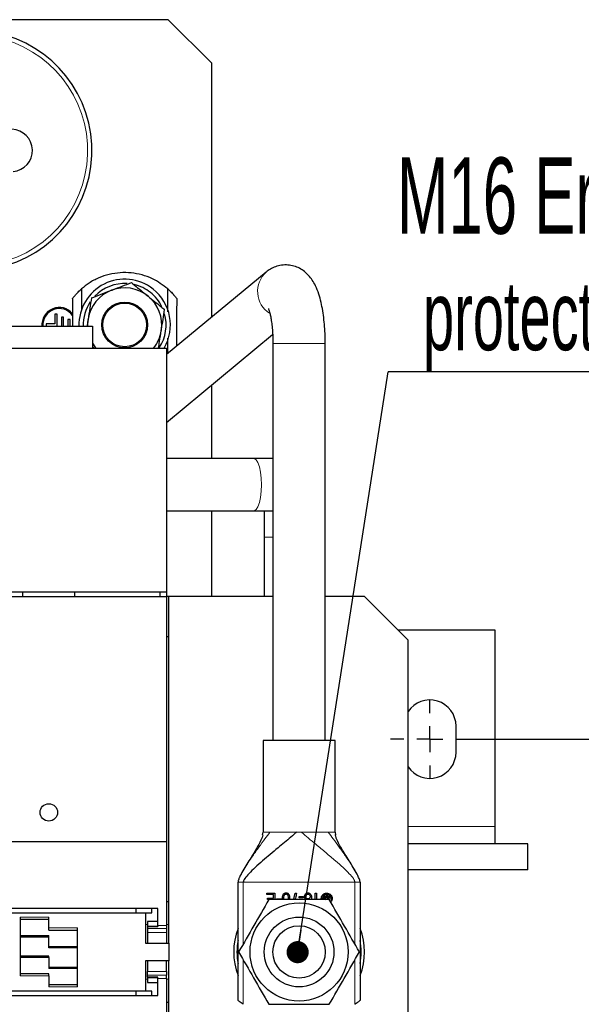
# Model space of a CAD drawing. Header units: millimetres. Extents: x 5 to 418, y 2 to 292.
# Tile 6 of 36: x 130 to 156, y 103 to 148. Entities that reach past the tile are written whole.
import ezdxf

# ---------------------------------------------------------------- set-up
doc = ezdxf.new("R2010")
doc.units = ezdxf.units.MM
doc.layers.add('SLD-0', color=7, linetype='Continuous')
doc.styles.add('SLDTEXTSTYLE0', font='TXT', dxfattribs={"width": 0.605})
doc.dimstyles.new('SLDDIMSTYLE0', dxfattribs={"dimtxt": 3.5, "dimasz": 3.302, "dimexe": 0, "dimexo": 0.0625, "dimgap": 0.875, "dimtad": 1, "dimlfac": 5, "dimrnd": 1e-09, "dimzin": 12, "dimdsep": 46, "dimtxsty": 'SLDTEXTSTYLE0', "dimsah": 1, "dimcen": 0.09, "dimadec": 0, "dimazin": 3, "dimtfac": 1, "dimtofl": 0, "dimtmove": 0, "dimatfit": 3, "dimfxl": 1, "dimfrac": 2, "dimtolj": 1, "dimtzin": 12, "dimarcsym": 0})
doc.dimstyles.new('SLDDIMSTYLE4', dxfattribs={"dimtxt": 0.18, "dimasz": 1.016, "dimexe": 0, "dimexo": 0.0625, "dimgap": 0, "dimtad": 0, "dimtih": 1, "dimtoh": 1, "dimdec": 0, "dimrnd": 1e-09, "dimzin": 0, "dimdsep": 46, "dimtxsty": 'Standard', "dimblk1": 'DOT', "dimblk2": 'DOT', "dimsah": 1, "dimcen": 0.09, "dimadec": 0, "dimazin": 0, "dimtfac": 1.016, "dimtdec": 0, "dimtofl": 0, "dimtmove": 0, "dimatfit": 3, "dimldrblk": 'DOT', "dimfxl": 1, "dimfrac": 2, "dimtolj": 1, "dimtzin": 0, "dimarcsym": 0})

# ---------------------------------------------------------------- blocks, each defined once
blk = doc.blocks.new('_D_9')
at = {"layer": 'SLD-0', "color": 7}
for p, q in [((150.521, 115.276), (172.925, 115.276)), ((171.925, 84.616), (171.925, 115.276)), ((150.521, 84.616), (172.925, 84.616))]:
    blk.add_line(p, q, dxfattribs=at)
for points in [[(171.925, 115.276), (171.417, 111.974), (172.433, 111.974)], [(171.925, 84.616), (172.433, 87.918), (171.417, 87.918)]]:
    blk.add_solid(points, dxfattribs=at)
at = {"layer": 'SLD-0', "color": 7, "insert": (167.413, 93.931), "char_height": 3.5, "attachment_point": 1, "rotation": 90, "style": 'SLDTEXTSTYLE0'}
blk.add_mtext('153,3', dxfattribs=at)
blk = doc.blocks.new('SW_NOTE_0_1')
at = {"layer": 'SLD-0', "color": 0}
blk.add_line((30.237, 0), (0, 0), dxfattribs=at)
at = {"layer": 'SLD-0', "color": 0, "attachment_point": 1, "style": 'SLDTEXTSTYLE0'}
for s, insert, char_height in [('M16 Erdung', (0.404, 9.824), 3.5), ('protective earth', (1.595, 4.159), 3.175)]:
    blk.add_mtext(s, dxfattribs=dict(at, insert=insert, char_height=char_height))
blk = doc.blocks.new('_Dot')
at = {"color": 0, "linetype": 'ByBlock', "lineweight": -2}
blk.add_line((-0.5, 0), (-1, 0), dxfattribs=at)
at = {"color": 0, "linetype": 'ByBlock', "const_width": 0.5}
blk.add_lwpolyline([(-0.25, 0, 1), (0.25, 0, 1)], format="xyb", close=True, dxfattribs=at)
blk = doc.blocks.new('SW_CENTERMARKSYMBOL_1')
at = {"layer": 'SLD-0', "color": 0}
for p, q in [((0, 1.2), (0, 1.8)), ((0, 0), (0, 0.6)), ((-1.2, 0), (-1.8, 0)), ((0, 0), (-0.6, 0)), ((0, 0), (0, -0.6)), ((0, 0), (0.6, 0)), ((1.2, 0), (1.8, 0)), ((0, -1.2), (0, -1.8))]:
    blk.add_line(p, q, dxfattribs=at)

msp = doc.modelspace()

# ---------------------------------------------------------------- linework, layer by layer
at = {"color": 7, "linetype": 'Continuous', "lineweight": 25}
for p, q in [((136.7213, 148.2761), (70.7213, 148.2761)), ((138.7213, 146.2761), (136.7213, 148.2761)), ((138.7213, 134.6397), (138.7213, 146.2761)), ((141.2148, 136.701), (136.6413, 132.9203)), ((132.7413, 135.9299), (132.7413, 134.964)), ((136.7013, 134.8752), (136.7013, 135.9299)), ((131.6213, 134.7761), (131.5213, 134.7761)), ((131.5213, 134.7761), (131.5213, 134.3261)), ((131.6213, 134.2161), (131.6213, 134.7761)), ((131.8213, 134.6261), (131.8213, 134.2161)), ((131.9213, 134.6261), (131.8213, 134.6261)), ((131.9213, 134.2161), (131.9213, 134.6261)), ((129.2413, 134.2161), (133.2413, 134.2161)), ((131.5213, 134.3261), (131.1213, 134.3261)), ((131.1213, 134.3261), (131.1213, 134.2261)), ((131.1213, 134.2261), (131.5213, 134.2261)), ((131.5213, 134.2261), (131.5213, 134.2161)), ((132.2213, 134.5261), (132.1213, 134.5261)), ((132.1213, 134.5261), (132.1213, 134.2161)), ((132.2213, 134.2161), (132.2213, 134.5261)), ((133.2413, 134.2161), (133.2413, 133.2161)), ((136.6413, 129.8064), (141.5101, 133.8313)), ((133.2413, 133.2874), (133.3293, 133.2161)), ((136.7013, 132.9699), (136.7013, 133.667)), ((141.5213, 133.4282), (141.5213, 115.2161)), ((143.9213, 115.2161), (143.9213, 133.4282)), ((125.8413, 133.2161), (136.6413, 133.2161)), ((136.6413, 133.2161), (136.6413, 122.0161)), ((138.7213, 128.1461), (138.7213, 131.5259)), ((140.6395, 128.1461), (136.6413, 128.1461)), ((141.5213, 128.1461), (140.6395, 128.1461)), ((136.6413, 125.7461), (140.6395, 125.7461)), ((138.7213, 121.8161), (138.7213, 125.7461)), ((140.6395, 125.7461), (141.5213, 125.7461)), ((141.1213, 125.7461), (141.1213, 124.5461)), ((141.1213, 124.5461), (141.1213, 121.8161)), ((136.6413, 122.0161), (125.8413, 122.0161)), ((130.0413, 122.0161), (130.0413, 121.8161)), ((132.4413, 121.8161), (132.4413, 122.0161)), ((136.3413, 122.0161), (136.3413, 121.8161)), ((136.6413, 122.0161), (136.6413, 121.8161)), ((125.8413, 121.8161), (136.6413, 121.8161)), ((136.6413, 121.8161), (136.6413, 110.5757)), ((136.7413, 121.8161), (136.6413, 121.8161)), ((136.7413, 119.9861), (136.7413, 121.8161)), ((141.5213, 121.8161), (136.7413, 121.8161)), ((145.7213, 121.8161), (143.9213, 121.8161)), ((147.7213, 119.8161), (145.7213, 121.8161)), ((151.7213, 120.2761), (147.2613, 120.2761)), ((151.7213, 111.2761), (151.7213, 120.2761)), ((136.6413, 119.9861), (136.7413, 119.9861)), ((136.7413, 107.8182), (136.7413, 119.9861)), ((147.7213, 89.6161), (147.7213, 119.8161)), ((149.9213, 114.6761), (149.9213, 115.8761)), ((141.0713, 115.2161), (141.0713, 111.0161)), ((144.3713, 115.2161), (141.0713, 115.2161)), ((144.3713, 111.0161), (144.3713, 115.2161)), ((151.7213, 110.4761), (151.7213, 111.2761)), ((141.0449, 110.8871), (141.0713, 111.0161)), ((144.3713, 111.0161), (144.3991, 110.8874)), ((125.8413, 110.5757), (136.6413, 110.5757)), ((136.6413, 110.5757), (136.6413, 106.7293)), ((153.2213, 110.4761), (147.7213, 110.4761)), ((153.2213, 109.2761), (153.2213, 110.4761)), ((153.2213, 109.2761), (147.7213, 109.2761)), ((139.9213, 103.2933), (139.9213, 108.7161)), ((145.5213, 108.7161), (145.5213, 103.2933)), ((141.2413, 108.217), (141.6148, 108.217)), ((141.2413, 108.1579), (141.2413, 108.217)), ((141.5485, 108.1579), (141.2413, 108.1579)), ((141.2714, 107.9879), (141.5485, 107.9879)), ((141.2714, 107.9289), (141.2714, 107.9879)), ((141.5485, 107.9879), (141.5485, 108.1579)), ((141.6148, 108.217), (141.6148, 107.9161)), ((141.682, 107.9161), (141.682, 107.9532)), ((141.682, 107.9532), (141.9283, 107.9532)), ((141.9283, 107.9532), (141.9283, 107.9161)), ((141.9668, 107.9161), (141.9618, 107.9704)), ((142.2244, 107.9704), (142.2202, 107.9161)), ((142.5151, 108.0794), (142.5388, 108.217)), ((142.5388, 108.217), (142.602, 108.217)), ((142.7267, 108.0668), (142.9157, 108.0668)), ((142.7267, 108.0051), (142.7267, 108.0668)), ((142.9157, 108.0051), (142.7267, 108.0051)), ((142.9157, 108.0668), (142.9157, 108.0051)), ((143.2994, 107.983), (143.2923, 107.9161)), ((143.4542, 108.217), (143.5155, 108.217)), ((143.4542, 107.9161), (143.4542, 108.217)), ((143.5155, 108.217), (143.5155, 107.9161)), ((143.8197, 107.9506), (143.8835, 108.1498)), ((143.8697, 107.9506), (143.8197, 107.9506)), ((143.9156, 108.0942), (143.8812, 107.9867)), ((143.8812, 107.9867), (143.9249, 107.9867)), ((143.8835, 108.1498), (143.9428, 108.1718)), ((143.9249, 107.9867), (143.8928, 107.8991)), ((143.9571, 107.9161), (143.9156, 108.0942)), ((143.9428, 108.1718), (143.9876, 107.9923)), ((143.9876, 107.9923), (144.0342, 108.1718)), ((144.0574, 108.0905), (144.0148, 107.9161)), ((144.0342, 108.1718), (144.0887, 108.1524)), ((144.0424, 107.9867), (144.0801, 107.9867)), ((144.0518, 107.9442), (144.0424, 107.9867)), ((144.0917, 107.9442), (144.0518, 107.9442)), ((144.0801, 107.9867), (144.0574, 108.0905)), ((144.0887, 108.1524), (144.1433, 107.9368)), ((136.2413, 107.5167), (126.2413, 107.5167)), ((135.2413, 107.3161), (135.2413, 107.5167)), ((135.9713, 107.3161), (135.9713, 107.5167)), ((136.2413, 106.7293), (136.2413, 107.5167)), ((136.7413, 107.8182), (136.6413, 107.8182)), ((136.7413, 106.7697), (136.7413, 107.8182)), ((141.3031, 107.9289), (141.2714, 107.9289)), ((126.8113, 107.3161), (135.6713, 107.3161)), ((129.9213, 107.1161), (129.9213, 104.4161)), ((131.2413, 106.6161), (131.2413, 107.1161)), ((135.6713, 107.3161), (135.6713, 105.9161)), ((135.6713, 107.3161), (135.9713, 107.3161)), ((129.9213, 107.0161), (131.2413, 107.0161)), ((131.2413, 106.5161), (131.2413, 106.6161)), ((132.5613, 103.9161), (132.5613, 106.6161)), ((136.2413, 106.9111), (135.7713, 106.9111)), ((135.7713, 106.9111), (135.7713, 106.6957)), ((135.7713, 106.6957), (136.2413, 106.6957)), ((135.7713, 106.6957), (135.7713, 106.6785)), ((135.7713, 106.6785), (135.7713, 106.5879)), ((135.7713, 106.6785), (136.2413, 106.6785)), ((135.7713, 106.5879), (135.7713, 106.4161)), ((136.2413, 106.7293), (136.2413, 106.6785)), ((136.6413, 106.7293), (136.6413, 106.5879)), ((136.6413, 106.5879), (136.6413, 106.4161)), ((136.7413, 105.9161), (136.7413, 106.7697)), ((129.9213, 106.2061), (131.2413, 106.2061)), ((131.2413, 106.5161), (132.5613, 106.5161)), ((131.2413, 105.7725), (131.2413, 106.2725)), ((135.7713, 106.4161), (135.7713, 105.9211)), ((136.6413, 106.4161), (136.6413, 105.9211)), ((131.2413, 105.7535), (131.2413, 105.7725)), ((131.2413, 105.7061), (131.2413, 105.7535)), ((132.5613, 105.7061), (131.2413, 105.7061)), ((135.6713, 105.9161), (136.7413, 105.9161)), ((135.7713, 105.9211), (136.6413, 105.9211)), ((136.7413, 105.9161), (136.7413, 105.1161)), ((131.2413, 105.3261), (129.9213, 105.3261)), ((131.2413, 105.2787), (131.2413, 105.3261)), ((131.2413, 105.2597), (131.2413, 105.2787)), ((131.2413, 105.2597), (131.2413, 104.7597)), ((131.2413, 104.8261), (132.5613, 104.8261)), ((136.7413, 105.1161), (135.6713, 105.1161)), ((135.6713, 105.1161), (135.6713, 103.7161)), ((136.6413, 105.1111), (135.7713, 105.1111)), ((135.7713, 105.1111), (135.7713, 104.6161)), ((136.6413, 104.6161), (136.6413, 105.1111)), ((136.7413, 104.2626), (136.7413, 105.1161)), ((131.2413, 104.5161), (129.9213, 104.5161)), ((131.2413, 104.4161), (131.2413, 104.5161)), ((131.2413, 104.4161), (131.2413, 103.9161)), ((135.7713, 104.4444), (135.7713, 104.6161)), ((135.7713, 104.3537), (135.7713, 104.4444)), ((136.2413, 104.3537), (135.7713, 104.3537)), ((135.7713, 104.3537), (135.7713, 104.3366)), ((136.2413, 104.3366), (135.7713, 104.3366)), ((135.7713, 104.3366), (135.7713, 104.1211)), ((136.2413, 104.303), (136.2413, 104.3537)), ((136.6413, 104.6161), (136.6413, 104.4444)), ((136.6413, 104.303), (136.6413, 104.4444)), ((132.5613, 104.0161), (131.2413, 104.0161)), ((135.7713, 104.1211), (136.2413, 104.1211)), ((136.2413, 103.5156), (136.2413, 104.303)), ((136.6413, 104.303), (136.6413, 100.4565)), ((136.7413, 103.214), (136.7413, 104.2626)), ((126.2413, 103.5156), (136.2413, 103.5156)), ((135.6713, 103.7161), (126.8113, 103.7161)), ((135.2413, 103.5156), (135.2413, 103.7161)), ((135.9713, 103.7161), (135.6713, 103.7161)), ((135.9713, 103.5156), (135.9713, 103.7161)), ((136.6413, 103.214), (136.7413, 103.214)), ((136.7413, 91.0461), (136.7413, 103.214))]:
    msp.add_line(p, q, dxfattribs=at)
at = {"color": 7, "linetype": 'Continuous', "lineweight": 18}
for p, q in [((143.0602, 133.4282), (141.5213, 133.4282)), ((143.9213, 133.4282), (143.0602, 133.4282)), ((141.1213, 124.5461), (141.5213, 124.5461)), ((151.7213, 111.2761), (147.7213, 111.2761)), ((141.3865, 111.0161), (141.4804, 111.0161)), ((142.6177, 111.0161), (142.8249, 111.0161)), ((143.9623, 111.0161), (144.0562, 111.0161)), ((145.2813, 108.7161), (140.1613, 108.7161)), ((140.1613, 108.7161), (140.1613, 105.8821)), ((145.2813, 105.8821), (145.2813, 108.7161)), ((131.2413, 107.1161), (129.9213, 107.1161)), ((132.5613, 106.6161), (131.2413, 106.6161)), ((135.6713, 106.7697), (135.7713, 106.7697)), ((135.7713, 106.5879), (136.6413, 106.5879)), ((136.6413, 106.7293), (136.2413, 106.7293)), ((136.6413, 106.7697), (136.7413, 106.7697)), ((131.2413, 106.2725), (129.9213, 106.2725)), ((129.9213, 106.2535), (131.2413, 106.2535)), ((136.6413, 106.4161), (135.7713, 106.4161)), ((132.5613, 105.7725), (131.2413, 105.7725)), ((131.2413, 105.7535), (132.5613, 105.7535)), ((131.2413, 105.2787), (129.9213, 105.2787)), ((129.9213, 105.2597), (131.2413, 105.2597)), ((132.5613, 104.7787), (131.2413, 104.7787)), ((140.1613, 105.1502), (140.1613, 103.1153)), ((145.2813, 103.1153), (145.2813, 105.1502)), ((129.9213, 104.4161), (131.2413, 104.4161)), ((131.2413, 104.7597), (132.5613, 104.7597)), ((135.7713, 104.6161), (136.6413, 104.6161)), ((135.7713, 104.4444), (136.6413, 104.4444)), ((131.2413, 103.9161), (132.5613, 103.9161)), ((135.7713, 104.2626), (135.6713, 104.2626)), ((136.2413, 104.303), (136.6413, 104.303)), ((136.7413, 104.2626), (136.6413, 104.2626))]:
    msp.add_line(p, q, dxfattribs=at)
at = {"color": 7, "linetype": 'Continuous', "lineweight": 25, "flags": 128}
for points in [[(133.0424, 134.5429), (133.0219, 134.3214), (133.0224, 134.2161)], [(133.2413, 133.4397), (133.3455, 133.2775), (133.3923, 133.2161)]]:
    msp.add_lwpolyline(points, dxfattribs=at)
at = {"color": 7, "linetype": 'Continuous', "lineweight": 18, "flags": 128}
for points in [[(140.9986, 126.9461), (140.9873, 127.2446), (140.9542, 127.5242), (140.9013, 127.7676), (140.8319, 127.9593), (140.7505, 128.0874), (140.6621, 128.1438), (140.6395, 128.1461)], [(140.6395, 125.7461), (140.6621, 125.7485), (140.7505, 125.8049), (140.8319, 125.9329), (140.9013, 126.1247), (140.9542, 126.368), (140.9873, 126.6477), (140.9986, 126.9461)]]:
    msp.add_lwpolyline(points, dxfattribs=at)
at = {"color": 7, "linetype": 'Continuous', "lineweight": 25}
for centre, radius in [((134.7213, 134.2761), 1.05), ((134.7213, 134.2761), 1), ((131.2413, 111.9171), 0.4), ((142.7213, 105.5161), 2.25), ((142.7213, 105.5161), 1.6), ((142.7213, 105.5161), 1.2)]:
    msp.add_circle(centre, radius, dxfattribs=at)
for centre, radius, start, end in [((127.7213, 142.2761), 5.5, 281.55002, 165.28566), ((129.5192, 142.2783), 0.97, 274.93778, 174.80259), ((134.7213, 134.2761), 2.1, 51.65557, 181.63725), ((134.7213, 134.2761), 1.9, 86.59584, 136.2947), ((134.7213, 134.2761), 1.7, 50.97263, 110.97263), ((134.7213, 134.2761), 1.9, 51.65557, 76.56286), ((134.7213, 134.2761), 1.7, 110.97263, 170.97263), ((134.7213, 134.2761), 1.7, 350.97263, 50.97263), ((134.7213, 134.2761), 1.9, 25.68365, 51.65557), ((134.7213, 134.2761), 2.1, 329.68446, 51.65557), ((131.7213, 134.2761), 0.8, 40.12226, 184.30122), ((134.7213, 134.2761), 1.9, 146.35095, 181.80964), ((131.7213, 134.2761), 0.75, 35.25273, 184.58857), ((134.7213, 134.2761), 1.9, 326.69199, 15.61121), ((134.7213, 134.2761), 1.7, 321.42569, 350.97263), ((148.7213, 115.8761), 1.2, 0, 146.44269), ((148.7213, 114.6761), 1.2, 213.55731, 0), ((142.7213, 105.5161), 3, 158.96053, 201.03947), ((142.7213, 105.5161), 3, 338.96053, 21.03947), ((142.7213, 105.5161), 2.85, 169.25176, 190.74824), ((142.7213, 105.5161), 2.85, 349.25176, 10.74824)]:
    msp.add_arc(centre, radius, start, end, dxfattribs=at)
at = {"color": 7, "linetype": 'Continuous', "lineweight": 18}
for centre, radius, start, end in [((127.7213, 142.2761), 5.3, 282.40643, 164.71712), ((142.0096, 135.8155), 1.1899, 131.92471, 237.23179)]:
    msp.add_arc(centre, radius, start, end, dxfattribs=at)
at = {"color": 7, "linetype": 'Continuous', "lineweight": 25}
for points, knots in [([(143.9213, 133.4282), (143.9208, 133.505), (143.9194, 133.7277), (143.903, 134.0947), (143.8663, 134.5197), (143.8102, 134.9301), (143.7329, 135.3248), (143.6275, 135.7091), (143.4974, 136.0425), (143.3408, 136.3235), (143.1718, 136.5447), (142.9745, 136.7308), (142.7455, 136.8796), (142.4891, 136.983), (142.2074, 137.0348), (141.9181, 137.0257), (141.6428, 136.9559), (141.4052, 136.845), (141.2761, 136.7474), (141.2148, 136.701)], [0, 0, 0, 0, 0.037125, 0.1077, 0.1787728, 0.2509831, 0.3253797, 0.4038872, 0.490536, 0.5533666, 0.6080538, 0.6593159, 0.7089902, 0.7580208, 0.8068686, 0.8596071, 0.9092785, 0.956912, 1, 1, 1, 1]), ([(136.7013, 135.9299), (136.4731, 136.1004), (136.1088, 136.3724), (135.5196, 136.581), (135.0214, 136.676), (134.5135, 136.6825), (134.0113, 136.6061), (133.5306, 136.4436), (133.0998, 136.219), (132.8549, 136.0215), (132.7413, 135.9299)], [0, 0, 0, 0, 0.1965131, 0.3135668, 0.4306205, 0.5476741, 0.6647278, 0.7817814, 0.8988351, 1, 1, 1, 1]), ([(134.1129, 135.8635), (134.1346, 135.8718), (134.2991, 135.9349), (134.6093, 136.0538), (134.8885, 136.1608), (135.0293, 136.2148)], [0, 0, 0, 0, 0.070088, 0.5307834, 1, 1, 1, 1]), ([(135.0293, 136.2148), (135.2187, 136.0613), (135.4702, 135.8575), (135.7282, 135.6483), (135.7918, 135.5968)], [0, 0, 0, 0, 0.75342057, 1, 1, 1, 1]), ([(132.3219, 135.4769), (132.3241, 135.4798), (132.3283, 135.4855), (132.3696, 135.5394), (132.4263, 135.6094), (132.5288, 135.7259), (132.6303, 135.8305), (132.7182, 135.9093), (132.7413, 135.9299)], [0, 0, 0, 0, 0.119229, 0.2286482, 0.4502267, 0.5616095, 0.8849381, 1, 1, 1, 1]), ([(133.1964, 135.5122), (133.1714, 135.3548), (133.1209, 135.037), (133.0687, 134.7086), (133.0424, 134.5429)], [0, 0, 0, 0, 0.495458, 1, 1, 1, 1]), ([(133.1964, 135.5122), (133.3452, 135.5693), (133.6456, 135.6844), (133.9562, 135.8034), (134.1129, 135.8635)], [0, 0, 0, 0, 0.495458, 1, 1, 1, 1]), ([(135.7918, 135.5968), (135.9907, 135.4356), (136.2489, 135.2263), (136.4972, 135.025), (136.5543, 134.9787)], [0, 0, 0, 0, 0.7702918, 1, 1, 1, 1]), ([(136.7013, 135.9299), (136.7294, 135.9047), (136.8143, 135.8284), (136.9369, 135.702), (137.0392, 135.582), (137.0989, 135.506), (137.1206, 135.4771), (137.1195, 135.4785), (137.1191, 135.479)], [0, 0, 0, 0, 0.1353762, 0.4084529, 0.6486903, 0.7882344, 0.9282357, 1, 1, 1, 1]), ([(132.3225, 135.4769), (132.3222, 135.2104), (132.3216, 134.7901), (132.3217, 134.3699), (132.3217, 134.2161)], [0, 0, 0, 0, 0.6341455, 1, 1, 1, 1]), ([(137.1198, 133.3158), (137.1197, 133.3796), (137.1197, 133.6495), (137.1201, 134.1924), (137.1191, 134.8497), (137.1226, 135.3009), (137.1239, 135.479)], [0, 0, 0, 0, 0.0885577, 0.3741856, 0.7529408, 1, 1, 1, 1]), ([(136.4003, 134.0094), (136.4039, 134.0324), (136.4316, 134.2064), (136.4837, 134.5344), (136.5306, 134.8297), (136.5543, 134.9787)], [0, 0, 0, 0, 0.070088, 0.5307834, 1, 1, 1, 1]), ([(141.3162, 135.0224), (141.316, 135.0228), (141.3154, 135.0242), (141.338, 134.9699), (141.371, 134.8627), (141.4111, 134.6962), (141.4506, 134.4752), (141.485, 134.2054), (141.5098, 133.8984), (141.5203, 133.6332), (141.5211, 133.4748), (141.5213, 133.4282)], [0, 0, 0, 0, 0.0545272, 0.1510532, 0.2584564, 0.3777209, 0.5077017, 0.6460829, 0.7903372, 0.9382509, 1, 1, 1, 1]), ([(133.0424, 134.5429), (133.0387, 134.5199), (133.0214, 134.4105), (133.0041, 134.3019), (132.9905, 134.2161)], [0, 0, 0, 0, 0.21016451, 1, 1, 1, 1]), ([(136.2742, 133.2161), (136.29, 133.3153), (136.3313, 133.575), (136.3739, 133.8435), (136.4003, 134.0094)], [0, 0, 0, 0, 0.3819166, 1, 1, 1, 1]), ([(141.0584, 110.8854), (141.0475, 110.8455), (141.0245, 110.7616), (140.9294, 110.5347), (140.7521, 110.2244), (140.4716, 109.7759), (140.209, 109.3575), (140.0162, 109.0089), (139.9479, 108.8431), (139.9253, 108.7663), (139.9226, 108.7314), (139.9213, 108.7161)], [0, 0, 0, 0, 0.0415711, 0.0874437, 0.2541552, 0.4542856, 0.7708123, 0.9116582, 0.9642781, 0.9843338, 1, 1, 1, 1]), ([(142.6177, 111.0161), (142.527, 110.9379), (142.328, 110.7664), (142.0411, 110.5273), (141.7226, 110.2627), (141.3882, 109.9841), (141.0384, 109.6866), (140.714, 109.3991), (140.441, 109.1353), (140.2673, 108.94), (140.1865, 108.8123), (140.1676, 108.7578), (140.1625, 108.7368), (140.1617, 108.7226), (140.1613, 108.7161)], [0, 0, 0, 0, 0.0791361, 0.1734899, 0.2816984, 0.4211376, 0.5649181, 0.7210234, 0.854943, 0.9516998, 0.9847378, 0.9907431, 0.9957578, 1, 1, 1, 1]), ([(145.5213, 108.7161), (145.5201, 108.7314), (145.5162, 108.7776), (145.4907, 108.8522), (145.4226, 109.017), (145.2923, 109.2512), (145.1135, 109.5494), (144.9305, 109.8408), (144.7603, 110.1132), (144.6056, 110.3705), (144.4908, 110.5884), (144.4183, 110.7618), (144.3952, 110.8455), (144.3842, 110.8854)], [0, 0, 0, 0, 0.01566535, 0.04736355, 0.08834644, 0.22922034, 0.39009956, 0.54579741, 0.68234966, 0.80603384, 0.91266234, 0.95847071, 1, 1, 1, 1]), ([(141.9618, 107.9704), (141.9632, 108.0148), (141.9651, 108.0783), (141.9958, 108.1553), (142.0297, 108.1968), (142.0724, 108.2198), (142.104, 108.2251), (142.1214, 108.2253), (142.1245, 108.2254)], [0, 0, 0, 0, 0.3873168, 0.5537488, 0.7216072, 0.8471786, 0.9721904, 1, 1, 1, 1]), ([(142.0251, 107.9704), (142.0256, 108.0106), (142.0264, 108.0652), (142.0474, 108.129), (142.0706, 108.1556), (142.0964, 108.1723), (142.115, 108.1741), (142.1245, 108.1751)], [0, 0, 0, 0, 0.4746755, 0.6453756, 0.7815818, 0.8874488, 1, 1, 1, 1]), ([(142.1245, 108.2254), (142.136, 108.2248), (142.1582, 108.2237), (142.1893, 108.2137), (142.2168, 108.1974), (142.2309, 108.1818), (142.2381, 108.1739)], [0, 0, 0, 0, 0.2666076, 0.5133721, 0.7531775, 1, 1, 1, 1]), ([(142.1245, 108.1751), (142.1334, 108.1743), (142.1511, 108.1727), (142.1771, 108.1573), (142.1996, 108.1326), (142.2235, 108.0692), (142.224, 108.0138), (142.2244, 107.9704)], [0, 0, 0, 0, 0.1039968, 0.2081288, 0.3506252, 0.4910407, 1, 1, 1, 1]), ([(142.2381, 108.1739), (142.2459, 108.1621), (142.2626, 108.1367), (142.2837, 108.0681), (142.286, 108.0111), (142.2876, 107.9704)], [0, 0, 0, 0, 0.1988159, 0.4271345, 1, 1, 1, 1]), ([(142.4473, 107.9161), (142.4502, 107.9211), (142.4803, 107.9719), (142.4986, 108.0284), (142.5151, 108.0794)], [0, 0, 0, 0, 0.0980198, 1, 1, 1, 1]), ([(142.602, 108.217), (142.5938, 108.1601), (142.5794, 108.0606), (142.5442, 107.9593), (142.5177, 107.9198), (142.5152, 107.9161)], [0, 0, 0, 0, 0.5475768, 0.9573785, 1, 1, 1, 1]), ([(142.969, 108.0546), (142.9715, 108.0785), (142.9761, 108.1243), (143.0097, 108.1788), (143.0534, 108.2114), (143.0927, 108.224), (143.1172, 108.225), (143.1257, 108.2254)], [0, 0, 0, 0, 0.2763498, 0.5302985, 0.7158801, 0.9013141, 1, 1, 1, 1]), ([(143.041, 107.9161), (143.0366, 107.9184), (143.0184, 107.9277), (142.9936, 107.958), (142.972, 108.0035), (142.97, 108.0379), (142.969, 108.0546)], [0, 0, 0, 0, 0.0902238, 0.3733407, 0.6959056, 1, 1, 1, 1]), ([(143.0323, 108.0584), (143.0336, 108.0768), (143.0357, 108.107), (143.0575, 108.1436), (143.0829, 108.1652), (143.1079, 108.1742), (143.1222, 108.1748), (143.1272, 108.1751)], [0, 0, 0, 0, 0.3244792, 0.5342478, 0.7441604, 0.9112623, 1, 1, 1, 1]), ([(143.1295, 107.9468), (143.1186, 107.9476), (143.0969, 107.9493), (143.0689, 107.9657), (143.0479, 107.9895), (143.0344, 108.0212), (143.033, 108.0452), (143.0323, 108.0584)], [0, 0, 0, 0, 0.1947944, 0.3907489, 0.5678704, 0.7620471, 1, 1, 1, 1]), ([(143.1257, 108.2254), (143.1446, 108.2239), (143.1827, 108.2209), (143.2315, 108.1923), (143.2705, 108.1477), (143.2959, 108.0759), (143.2981, 108.0182), (143.2994, 107.983)], [0, 0, 0, 0, 0.1676961, 0.3364423, 0.4878358, 0.6873697, 1, 1, 1, 1]), ([(143.1272, 108.1751), (143.1376, 108.174), (143.1585, 108.1718), (143.187, 108.1555), (143.2114, 108.1279), (143.2263, 108.0925), (143.2281, 108.0663), (143.2289, 108.055)], [0, 0, 0, 0, 0.17907506, 0.35768168, 0.54870001, 0.80578333, 1, 1, 1, 1]), ([(143.2289, 108.055), (143.2277, 108.0395), (143.2255, 108.0128), (143.2053, 107.9798), (143.1792, 107.9576), (143.152, 107.9477), (143.135, 107.947), (143.1295, 107.9468)], [0, 0, 0, 0, 0.28003928, 0.48480395, 0.6892502, 0.89911405, 1, 1, 1, 1]), ([(143.7387, 107.967), (143.741, 107.9947), (143.7457, 108.0502), (143.7883, 108.1229), (143.8506, 108.1814), (143.9218, 108.2133), (143.9706, 108.216), (143.9887, 108.217)], [0, 0, 0, 0, 0.2109646, 0.4226457, 0.6267592, 0.8613387, 1, 1, 1, 1]), ([(143.7796, 107.9161), (143.779, 107.9176), (143.772, 107.9333), (143.7725, 107.951), (143.773, 107.967)], [0, 0, 0, 0, 0.0939803, 1, 1, 1, 1]), ([(143.773, 107.967), (143.775, 107.9909), (143.7791, 108.0388), (143.8158, 108.1015), (143.8696, 108.152), (143.931, 108.1795), (143.9731, 108.1818), (143.9887, 108.1826)], [0, 0, 0, 0, 0.2109439, 0.4226053, 0.6266696, 0.861355, 1, 1, 1, 1]), ([(143.9887, 108.217), (144.0165, 108.2146), (144.0721, 108.21), (144.1449, 108.1673), (144.2034, 108.105), (144.2351, 108.0338), (144.2377, 107.9851), (144.2387, 107.967)], [0, 0, 0, 0, 0.2113094, 0.4233425, 0.6276605, 0.8610576, 1, 1, 1, 1]), ([(143.9887, 108.1826), (144.0127, 108.1806), (144.0607, 108.1766), (144.1235, 108.1398), (144.1739, 108.086), (144.2012, 108.0246), (144.2035, 107.9826), (144.2044, 107.967)], [0, 0, 0, 0, 0.2113434, 0.4234129, 0.6277139, 0.8610297, 1, 1, 1, 1]), ([(144.2387, 107.967), (144.2361, 107.9396), (144.2309, 107.8846), (144.2023, 107.8274), (144.1774, 107.8052), (144.1732, 107.8015)], [0, 0, 0, 0, 0.452671, 0.9067954, 1, 1, 1, 1]), ([(144.2044, 107.967), (144.2034, 107.9426), (144.2019, 107.908), (144.184, 107.8791), (144.1787, 107.8706)], [0, 0, 0, 0, 0.7044914, 1, 1, 1, 1]), ([(141.3357, 107.9161), (141.107, 107.52), (140.6451, 106.72), (140.1832, 105.92), (139.9501, 105.5161)], [0, 0, 0, 0, 0.49521566, 1, 1, 1, 1]), ([(144.107, 107.9161), (143.6495, 107.9161), (142.7259, 107.9161), (141.802, 107.9161), (141.3357, 107.9161)], [0, 0, 0, 0, 0.4952157, 1, 1, 1, 1]), ([(145.4926, 105.5161), (145.2639, 105.9123), (144.8021, 106.7122), (144.3401, 107.5123), (144.107, 107.9161)], [0, 0, 0, 0, 0.4952157, 1, 1, 1, 1]), ([(139.9501, 105.5161), (140.1788, 105.12), (140.6406, 104.32), (141.1025, 103.52), (141.3357, 103.1161)], [0, 0, 0, 0, 0.4952157, 1, 1, 1, 1]), ([(144.107, 103.1161), (144.3357, 103.5123), (144.7975, 104.3122), (145.2594, 105.1123), (145.4926, 105.5161)], [0, 0, 0, 0, 0.4952157, 1, 1, 1, 1]), ([(140.1613, 103.1153), (140.128, 103.1387), (140.0621, 103.1851), (139.9861, 103.2426), (139.9387, 103.2795), (139.9225, 103.2924), (139.9215, 103.2932), (139.9213, 103.2933)], [0, 0, 0, 0, 0.2889659, 0.5712824, 0.7593154, 0.9486095, 1, 1, 1, 1]), ([(141.3357, 103.1161), (141.7931, 103.1161), (142.7168, 103.1161), (143.6406, 103.1161), (144.107, 103.1161)], [0, 0, 0, 0, 0.4952157, 1, 1, 1, 1]), ([(145.5213, 103.2933), (145.5194, 103.2918), (145.5155, 103.2887), (145.4863, 103.2657), (145.4416, 103.2312), (145.3767, 103.1827), (145.3193, 103.1416), (145.2857, 103.1183), (145.2813, 103.1153)], [0, 0, 0, 0, 0.1618768, 0.3231749, 0.4978016, 0.7091882, 0.9622475, 1, 1, 1, 1])]:
    msp.add_open_spline(points, degree=3, knots=knots, dxfattribs=at)
at = {"color": 7, "linetype": 'Continuous', "lineweight": 18}
for points, knots in [([(139.9213, 108.7161), (139.9221, 108.7283), (139.9239, 108.756), (139.9344, 108.7982), (139.9596, 108.8765), (140.0357, 109.045), (140.1763, 109.2913), (140.3744, 109.6028), (140.6107, 109.9508), (140.8723, 110.3192), (141.133, 110.6757), (141.3082, 110.9111), (141.3865, 111.0161)], [0, 0, 0, 0, 0.0097714, 0.0222223, 0.03767, 0.0858693, 0.208084, 0.3462287, 0.4999402, 0.6871451, 0.8603328, 1, 1, 1, 1]), ([(145.2813, 108.7161), (145.2807, 108.7245), (145.2794, 108.7434), (145.2709, 108.7709), (145.2505, 108.8202), (145.1723, 108.9447), (145.0013, 109.1351), (144.7289, 109.3992), (144.3751, 109.7124), (143.9661, 110.0584), (143.551, 110.4033), (143.174, 110.7159), (142.9332, 110.923), (142.8249, 111.0161)], [0, 0, 0, 0, 0.0055094, 0.0123854, 0.0209664, 0.0483404, 0.1451222, 0.2790763, 0.4352218, 0.6178952, 0.789429, 0.9052878, 1, 1, 1, 1]), ([(145.5213, 108.7161), (145.5206, 108.7283), (145.5188, 108.756), (145.5082, 108.7982), (145.4831, 108.8765), (145.4069, 109.045), (145.2664, 109.2913), (145.0683, 109.6028), (144.8319, 109.9508), (144.5703, 110.3192), (144.3096, 110.6757), (144.1344, 110.9111), (144.0562, 111.0161)], [0, 0, 0, 0, 0.0097714, 0.0222223, 0.03767, 0.0858693, 0.208084, 0.3462287, 0.4999402, 0.6871451, 0.8603328, 1, 1, 1, 1])]:
    msp.add_open_spline(points, degree=3, knots=knots, dxfattribs=at)
for points in [[(141.0713, 111.0161), (141.0855, 111.0161), (141.1137, 111.0161), (141.2955, 111.0161), (141.3865, 111.0161)], [(141.4804, 111.0161), (141.5565, 111.0161), (141.7087, 111.0161), (141.9891, 111.0161), (142.2942, 111.0161), (142.5099, 111.0161), (142.6177, 111.0161)], [(142.8249, 111.0161), (142.9328, 111.0161), (143.1485, 111.0161), (143.4536, 111.0161), (143.734, 111.0161), (143.8862, 111.0161), (143.9623, 111.0161)], [(144.0562, 111.0161), (144.1471, 111.0161), (144.329, 111.0161), (144.3572, 111.0161), (144.3713, 111.0161)], [(139.9466, 108.7161), (139.9393, 108.7161), (139.9246, 108.7161), (139.9224, 108.7161), (139.9213, 108.7161)], [(140.1613, 108.7161), (140.1392, 108.7161), (140.0948, 108.7161), (140.0337, 108.7161), (139.9811, 108.7161), (139.9581, 108.7161), (139.9466, 108.7161)], [(145.496, 108.7161), (145.4845, 108.7161), (145.4616, 108.7161), (145.409, 108.7161), (145.3478, 108.7161), (145.3035, 108.7161), (145.2813, 108.7161)], [(145.5213, 108.7161), (145.5202, 108.7161), (145.518, 108.7161), (145.5034, 108.7161), (145.496, 108.7161)]]:
    msp.add_open_spline(points, degree=3, dxfattribs=at)

# ---------------------------------------------------------------- block references
at = {"layer": 'SLD-0'}
msp.add_blockref('SW_NOTE_0_1', (146.8124, 132.1322), dxfattribs=at)
at = {"layer": 'SLD-0', "color": 7}
msp.add_blockref('SW_CENTERMARKSYMBOL_1', (148.7213, 115.2761), dxfattribs=at)

# ---------------------------------------------------------------- dimensions: what is measured, and where the dimension line sits
dim = msp.add_linear_dim(base=(171.9246, 115.2761), p1=(150.5213, 84.6161), p2=(150.5213, 115.2761), angle=90, dimstyle='SLDDIMSTYLE0', dxfattribs=at)
dim.commit()
dim.dimension.update_dxf_attribs({"geometry": '_D_9', "text_midpoint": (171.9246, 99.9461), "dimtype": 160})

# ---------------------------------------------------------------- leaders
at = {"layer": 'SLD-0'}
msp.add_leader([(142.6554, 105.507), (146.8124, 132.1322)], dimstyle='SLDDIMSTYLE4', dxfattribs=at)

doc.saveas('drawing.dxf')
